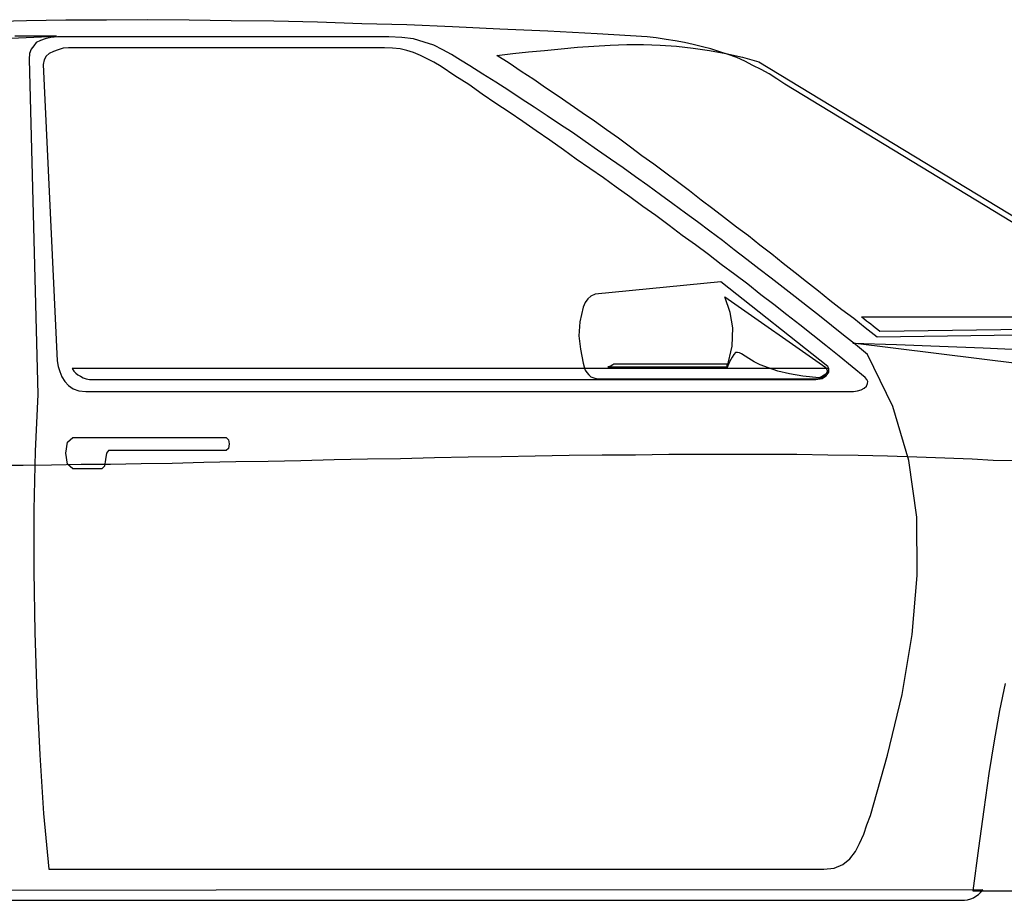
# Model space of a CAD drawing. Extents: x 638 to 1207, y 80 to 235.
# Tile 2 of 3: x 868 to 1010, y 109 to 235. Entities that reach past the tile are written whole.
import ezdxf

# ---------------------------------------------------------------- set-up
doc = ezdxf.new("R2010")
doc.units = 0
doc.header["$LTSCALE"] = 25
doc.header["$MEASUREMENT"] = 0
doc.layers.add('7', color=7, linetype='CONTINUOUS')

msp = doc.modelspace()

# ---------------------------------------------------------------- linework, layer by layer
at = {"layer": '7', "linetype": 'CONTINUOUS'}
for points in [[(1038.33, 189.56), (978.16, 226.08), (977.04, 226.83), (975.91, 227.58), (974.79, 228.18), (973.59, 228.78), (972.4, 229.38), (971.27, 229.9), (970, 230.35), (968.8, 230.72), (967.53, 231.17), (966.33, 231.47), (964.99, 231.77), (963.71, 232.07), (962.37, 232.3), (961.1, 232.52), (959.67, 232.74), (958.33, 232.89), (951.14, 233.34), (944.03, 233.72), (937.15, 234.02), (930.33, 234.32), (923.75, 234.61), (917.24, 234.76), (910.88, 234.99), (904.59, 235.14), (898.46, 235.21), (892.39, 235.29), (886.41, 235.36), (880.49, 235.29), (874.66, 235.29), (868.97, 235.21), (863.28, 235.06)], [(779.39, 228.85), (873.31, 232.97)], [(873.31, 232.97), (870.32, 232.97), (867.32, 232.97)], [(983.77, 113.07), (985.27, 113.22), (986.54, 113.75), (987.51, 114.57), (988.34, 115.62), (988.93, 116.74), (989.53, 118.09), (989.98, 119.44), (990.51, 120.78), (992.97, 129.46), (995.07, 138.22), (996.49, 146.83), (997.24, 155.36), (997.17, 163.74), (996.04, 171.9), (993.73, 179.68), (990.06, 187.17), (988.34, 188.59), (986.62, 189.93), (984.89, 191.36), (983.17, 192.71), (981.45, 194.05), (979.65, 195.47), (977.93, 196.82), (976.21, 198.17), (974.42, 199.51), (972.69, 200.86), (970.9, 202.21), (969.18, 203.56), (967.38, 204.9), (965.58, 206.25), (963.86, 207.52), (962.07, 208.87), (960.27, 210.14), (958.47, 211.49), (956.68, 212.76), (954.88, 214.03), (953.09, 215.3), (951.22, 216.58), (949.42, 217.85), (947.62, 219.12), (945.75, 220.32), (943.96, 221.52), (942.09, 222.79), (940.21, 223.99), (938.42, 225.19), (936.55, 226.38), (934.68, 227.5), (932.81, 228.7), (931.46, 229.52), (930.18, 230.35), (928.91, 231.02), (927.64, 231.69), (926.22, 232.15), (924.72, 232.59), (923, 232.82), (921.13, 232.89), (873.46, 232.89), (872.49, 232.82), (871.66, 232.59), (870.99, 232.37), (870.39, 232.07), (870.02, 231.62), (869.64, 231.1), (869.42, 230.5), (869.34, 229.67), (870.62, 181.4), (870.24, 173.25), (870.02, 164.79), (870.02, 155.96), (870.17, 147.13), (870.47, 138.22), (870.92, 129.54), (871.44, 121.08), (872.19, 113.07), (983.77, 113.07)], [(877.5, 181.85), (988.04, 181.85), (988.64, 181.93), (989.16, 182.08), (989.61, 182.3), (989.91, 182.6), (990.06, 182.97), (990.13, 183.27), (989.98, 183.57), (989.76, 183.87), (987.89, 185.37), (986.02, 186.94), (984.07, 188.44), (982.2, 189.93), (980.33, 191.43), (978.46, 192.85), (976.59, 194.35), (974.71, 195.77), (972.84, 197.27), (970.97, 198.69), (969.03, 200.11), (967.16, 201.54), (965.29, 202.96), (963.41, 204.3), (961.54, 205.73), (959.6, 207.15), (957.73, 208.49), (955.86, 209.84), (953.91, 211.26), (952.04, 212.61), (950.09, 213.96), (948.15, 215.3), (946.28, 216.65), (944.33, 218), (942.38, 219.35), (940.44, 220.69), (938.49, 222.04), (936.55, 223.31), (934.6, 224.66), (932.66, 226.01), (930.64, 227.28), (928.69, 228.63), (927.64, 229.23), (926.67, 229.75), (925.7, 230.2), (924.72, 230.65), (923.75, 230.95), (922.78, 231.17), (921.66, 231.25), (920.54, 231.32), (875.78, 231.32), (875.03, 231.32), (874.28, 231.25), (873.54, 231.02), (872.86, 230.8), (872.26, 230.5), (871.81, 230.12), (871.51, 229.6), (871.36, 228.93), (873.38, 186.27), (873.54, 185.45), (873.76, 184.7), (874.06, 183.95), (874.51, 183.27), (875.03, 182.68), (875.71, 182.23), (876.53, 181.93), (877.5, 181.85)], [(1038.7, 190.31), (991.48, 189.64), (989.76, 190.98), (988.11, 192.33), (986.39, 193.6), (984.67, 194.95), (983.02, 196.3), (981.3, 197.64), (979.65, 198.92), (977.93, 200.26), (976.29, 201.61), (974.57, 202.88), (972.92, 204.23), (971.2, 205.5), (969.48, 206.85), (967.83, 208.12), (966.11, 209.39), (964.46, 210.74), (962.74, 212.01), (961.02, 213.28), (959.3, 214.56), (957.58, 215.75), (955.93, 217.03), (954.21, 218.3), (952.49, 219.5), (950.77, 220.77), (948.97, 221.97), (947.25, 223.17), (945.53, 224.36), (943.73, 225.56), (942.01, 226.76), (940.21, 227.88), (938.49, 229.08), (936.7, 230.2), (939.02, 230.5), (941.26, 230.72), (943.58, 230.95), (945.98, 231.17), (948.3, 231.4), (950.69, 231.54), (953.01, 231.69), (955.41, 231.77), (957.8, 231.77), (960.2, 231.69), (962.59, 231.54), (964.99, 231.25), (967.31, 230.95), (969.7, 230.5), (972.1, 229.97), (974.42, 229.3), (1038.7, 190.31)], [(968.95, 197.64), (950.84, 195.85), (950.24, 195.55), (949.79, 195.17), (949.42, 194.65), (949.12, 193.98), (948.67, 191.88), (948.52, 189.86), (948.75, 187.91), (949.12, 185.89), (949.27, 185.37), (949.42, 184.92), (949.64, 184.55), (949.94, 184.25), (950.24, 183.95), (950.69, 183.8), (951.14, 183.65), (951.81, 183.65), (982.57, 183.65), (983.02, 183.72), (983.47, 183.8), (983.84, 184.02), (984.22, 184.25), (984.45, 184.55), (984.52, 184.85), (984.52, 185.14), (984.37, 185.45), (968.95, 197.64)], [(969.55, 195.47), (984.07, 185.29), (984.3, 184.77), (984.07, 184.32), (983.62, 184.02), (983.1, 183.8), (980.78, 184.02), (978.83, 184.4), (977.19, 184.77), (975.84, 185.22), (974.64, 185.67), (973.74, 186.12), (972.99, 186.57), (972.47, 186.94), (971.95, 187.24), (971.65, 187.39), (971.35, 187.47), (971.05, 187.47), (970.82, 187.17), (970.6, 186.79), (970.23, 186.12), (969.85, 185.29), (970.6, 188.36), (970.67, 190.98), (970.3, 193.23), (969.55, 195.47)], [(989.23, 192.55), (989.53, 192.33), (989.91, 192.03), (990.21, 191.81), (990.58, 191.58), (990.88, 191.28), (991.18, 191.06), (991.56, 190.76), (991.85, 190.53), (1037.13, 191.13), (1034.81, 192.55), (989.23, 192.55)], [(987.96, 188.81), (994.25, 188.59), (1000.46, 188.36), (1006.75, 188.14), (1012.96, 187.84)], [(1169.52, 166.29), (987.96, 188.81)], [(953.53, 185.75), (953.39, 185.67), (953.16, 185.52), (952.94, 185.45), (952.71, 185.37), (969.77, 185.37), (969.85, 185.45), (969.85, 185.6), (969.85, 185.67), (969.93, 185.75), (953.53, 185.75)], [(875.56, 185.14), (875.78, 184.77), (876.08, 184.47), (876.38, 184.25), (876.75, 184.02), (877.13, 183.8), (877.58, 183.65), (878.03, 183.57), (878.55, 183.57), (982.65, 183.57), (983.55, 183.72), (984.14, 184.1), (984.52, 184.62), (984.52, 185.14), (875.56, 185.14)], [(875.63, 175.19), (897.71, 175.19), (898.08, 174.89), (898.16, 174.29), (898.08, 173.62), (897.71, 173.32), (880.8, 173.32), (880.49, 172.95), (880.34, 172.05), (880.2, 171.08), (879.82, 170.7), (875.63, 170.7), (874.88, 171.38), (874.66, 172.95), (874.88, 174.52), (875.63, 175.19)], [(864.55, 171.23), (868.52, 171.23), (872.56, 171.3), (876.83, 171.38), (881.09, 171.38), (885.51, 171.45), (889.93, 171.53), (894.49, 171.67), (899.13, 171.75), (903.77, 171.82), (908.49, 171.9), (913.28, 172.05), (918.06, 172.12), (922.85, 172.2), (927.72, 172.35), (932.58, 172.42), (937.37, 172.5), (942.23, 172.57), (947.1, 172.65), (951.89, 172.72), (956.68, 172.72), (961.47, 172.8), (966.11, 172.8), (970.82, 172.8), (975.39, 172.8), (979.88, 172.8), (984.37, 172.72), (988.71, 172.65), (992.97, 172.57), (997.17, 172.42), (1001.21, 172.27), (1005.17, 172.12), (1008.17, 171.97), (1011.09, 171.9)], [(1009.89, 139.79), (1009.07, 135.9), (1008.32, 131.56), (1007.57, 126.85), (1006.82, 121.68), (1006.07, 116.07), (1005.25, 109.93), (1016.96, 109.93)], [(785.82, 110.01), (786.12, 109.71), (786.42, 109.41), (786.72, 109.18), (787.02, 108.96), (787.32, 108.81), (787.62, 108.66), (787.99, 108.59), (788.29, 108.59), (1003.6, 108.59), (1004.05, 108.59), (1004.5, 108.66), (1004.95, 108.81), (1005.32, 108.96), (1005.7, 109.18), (1006.07, 109.41), (1006.37, 109.71), (1006.67, 110.08), (785.82, 110.01)]]:
    msp.add_lwpolyline(points, dxfattribs=at)

doc.saveas('drawing.dxf')
